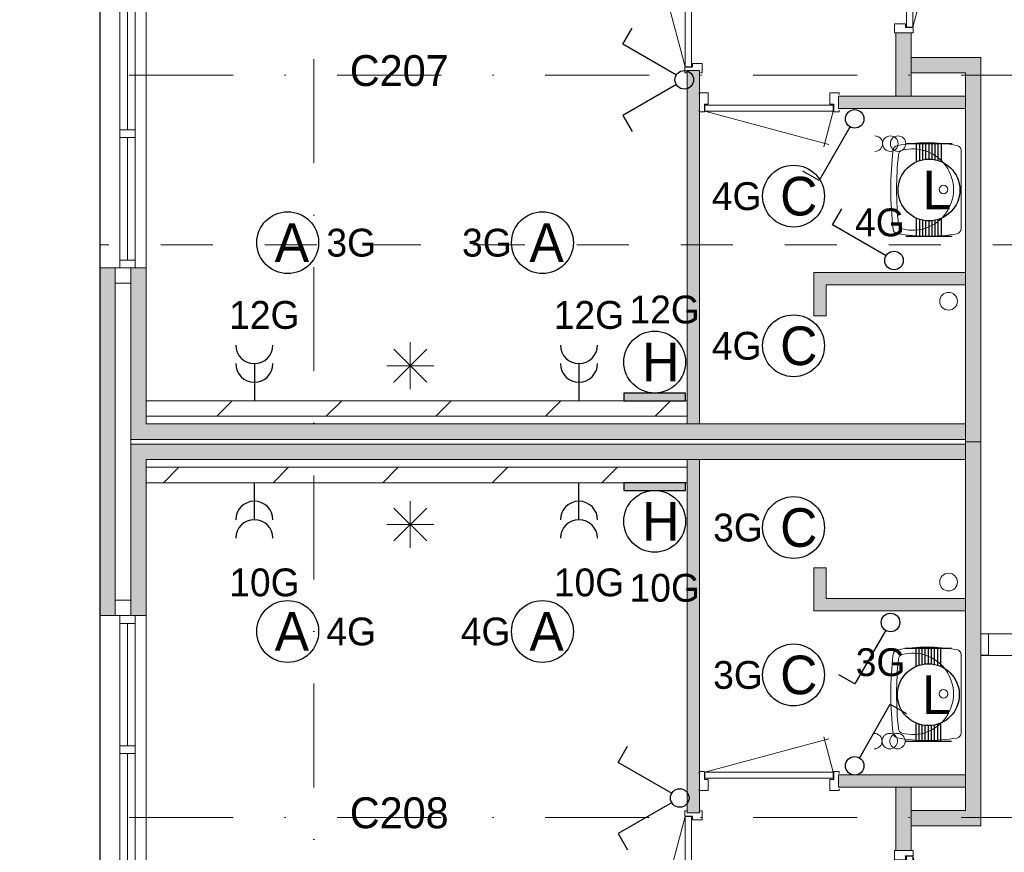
# Model space of a CAD drawing. Header units: millimetres. Extents: x 84337 to 168437, y -3060 to 56340.
# Tile 42 of 84: x 87617 to 93987, y 33444 to 38829. Entities that reach past the tile are written whole.
import ezdxf
from ezdxf.enums import TextEntityAlignment as Align
from ezdxf.xclip import XClip

# ---------------------------------------------------------------- set-up
doc = ezdxf.new("R2010")
doc.units = ezdxf.units.MM
doc.linetypes.add('DGN2', pattern=[672.8, 336.4, -336.4])
doc.linetypes.add('DGN4', pattern=[1345.6, 672.8, -336.4, 0, -336.4])
for name, color, linetype in [('14', 7, 'Continuous'), ('16', 7, 'Continuous'), ('17', 7, 'Continuous'), ('18', 7, 'Continuous'), ('19', 7, 'Continuous'), ('30', 7, 'Continuous'), ('31', 7, 'Continuous'), ('32', 7, 'Continuous'), ('33', 7, 'Continuous'), ('40', 7, 'Continuous'), ('48', 7, 'Continuous'), ('5', 7, 'Continuous'), ('56', 7, 'Continuous'), ('58', 7, 'Continuous'), ('62', 7, 'Continuous')]:
    doc.layers.add(name, color=color, linetype=linetype)
doc.styles.add('dgn001', font='dgn001.shx')
doc.styles.add('dgn003', font='dgn003.shx')

# ---------------------------------------------------------------- blocks, each defined once
blk = doc.blocks.new('EA916')
at = {"layer": '18'}
blk.add_hatch(color=3, dxfattribs=at).paths.add_polyline_path([(-200, -50), (200, -50), (200, 0), (-200, 0)])
at = {"layer": '18', "color": 3, "linetype": 'Continuous', "lineweight": 30, "flags": 128}
blk.add_lwpolyline([(-200, -50), (200, -50), (200, 0), (-200, 0), (-200, -50)], dxfattribs=at)
at = {"layer": '18', "color": 3, "linetype": 'Continuous', "lineweight": 30}
blk.add_circle((0, -250), 200, dxfattribs=at)
at = {"layer": '18', "color": 2, "linetype": 'Continuous', "lineweight": 13, "style": 'dgn001'}
blk.add_text('H', height=250, dxfattribs=at).set_placement((39.7, -250), align=Align.MIDDLE_CENTER)
at = {"layer": '18', "color": 1, "linetype": 'Continuous', "lineweight": 13, "style": 'dgn001'}
blk.add_text('10G', height=180, dxfattribs=at).set_placement((65.2, -590), align=Align.TOP_CENTER)
blk = doc.blocks.new('EA617')
at = {"layer": '18'}
blk.add_hatch(color=3, dxfattribs=at).paths.add_polyline_path([(-200, 0), (200, 0), (200, 50), (-200, 50)])
at = {"layer": '18', "color": 3, "linetype": 'Continuous', "lineweight": 30, "flags": 128}
blk.add_lwpolyline([(-200, 0), (200, 0), (200, 50), (-200, 50), (-200, 0)], dxfattribs=at)
at = {"layer": '18', "color": 3, "linetype": 'Continuous', "lineweight": 30}
blk.add_circle((0, 250), 200, dxfattribs=at)
at = {"layer": '18', "color": 1, "linetype": 'Continuous', "lineweight": 13, "style": 'dgn001'}
blk.add_text('12G', height=180, dxfattribs=at).set_placement((64.5, 500), align=Align.CENTER)
at = {"layer": '18', "color": 2, "linetype": 'Continuous', "lineweight": 13, "style": 'dgn001'}
blk.add_text('H', height=250, dxfattribs=at).set_placement((39.7, 250), align=Align.MIDDLE_CENTER)
blk = doc.blocks.new('EC6266')
at = {"layer": '18', "color": 3, "linetype": 'Continuous', "lineweight": 30}
blk.add_circle((-0.015, 0), 200, dxfattribs=at)
at = {"layer": '18', "color": 1, "linetype": 'Continuous', "lineweight": 13, "style": 'dgn001'}
blk.add_text('3G', height=180, dxfattribs=at).set_placement((-198.99, 0), align=Align.MIDDLE_RIGHT)
at = {"layer": '18', "color": 2, "linetype": 'Continuous', "lineweight": 13, "style": 'dgn001'}
blk.add_text('A', height=249.99, dxfattribs=at).set_placement((26.855, -0.005), align=Align.MIDDLE_CENTER)
blk = doc.blocks.new('EC6267')
at = {"layer": '18', "color": 3, "linetype": 'Continuous', "lineweight": 30}
blk.add_circle((-0.015, 0), 200, dxfattribs=at)
at = {"layer": '18', "color": 2, "linetype": 'Continuous', "lineweight": 13, "style": 'dgn001'}
blk.add_text('A', height=249.99, dxfattribs=at).set_placement((26.855, -0.005), align=Align.MIDDLE_CENTER)
at = {"layer": '18', "color": 1, "linetype": 'Continuous', "lineweight": 13, "style": 'dgn001'}
blk.add_text('3G', height=180, dxfattribs=at).set_placement((249.98, 0), align=Align.MIDDLE_LEFT)
blk = doc.blocks.new('EC6268')
at = {"layer": '18', "color": 3, "linetype": 'Continuous', "lineweight": 30}
blk.add_circle((0, 0), 200, dxfattribs=at)
at = {"layer": '18', "color": 2, "linetype": 'Continuous', "lineweight": 13, "style": 'dgn001'}
blk.add_text('C', height=250, dxfattribs=at).set_placement((33.8, 0), align=Align.MIDDLE_CENTER)
at = {"layer": '18', "color": 1, "linetype": 'Continuous', "lineweight": 13, "style": 'dgn001'}
blk.add_text('4G', height=180, dxfattribs=at).set_placement((-207.5, 0), align=Align.MIDDLE_RIGHT)
blk = doc.blocks.new('EC6269')
at = {"layer": '18', "color": 3, "linetype": 'Continuous', "lineweight": 30}
blk.add_circle((0, 0), 200, dxfattribs=at)
at = {"layer": '18', "color": 2, "linetype": 'Continuous', "lineweight": 13, "style": 'dgn001'}
blk.add_text('C', height=250, dxfattribs=at).set_placement((33.8, 0), align=Align.MIDDLE_CENTER)
at = {"layer": '18', "color": 1, "linetype": 'Continuous', "lineweight": 13, "style": 'dgn001'}
blk.add_text('4G', height=180, dxfattribs=at).set_placement((-207.5, 0), align=Align.MIDDLE_RIGHT)
blk = doc.blocks.new('EC6272')
at = {"layer": '18', "color": 3, "linetype": 'Continuous', "lineweight": 30}
blk.add_circle((0, 0), 200, dxfattribs=at)
at = {"layer": '18', "color": 2, "linetype": 'Continuous', "lineweight": 13, "style": 'dgn001'}
blk.add_text('C', height=250, dxfattribs=at).set_placement((33.8, 0), align=Align.MIDDLE_CENTER)
at = {"layer": '18', "color": 1, "linetype": 'Continuous', "lineweight": 13, "style": 'dgn001'}
blk.add_text('3G', height=180, dxfattribs=at).set_placement((-199, 0), align=Align.MIDDLE_RIGHT)
blk = doc.blocks.new('EC6273')
at = {"layer": '18', "color": 3, "linetype": 'Continuous', "lineweight": 30}
blk.add_circle((0, 0), 200, dxfattribs=at)
at = {"layer": '18', "color": 2, "linetype": 'Continuous', "lineweight": 13, "style": 'dgn001'}
blk.add_text('C', height=250, dxfattribs=at).set_placement((33.8, 0), align=Align.MIDDLE_CENTER)
at = {"layer": '18', "color": 1, "linetype": 'Continuous', "lineweight": 13, "style": 'dgn001'}
blk.add_text('3G', height=180, dxfattribs=at).set_placement((-199, 0), align=Align.MIDDLE_RIGHT)
blk = doc.blocks.new('EC6278')
at = {"layer": '18', "color": 3, "linetype": 'Continuous', "lineweight": 30}
blk.add_circle((-0.015, 0), 200, dxfattribs=at)
at = {"layer": '18', "color": 2, "linetype": 'Continuous', "lineweight": 13, "style": 'dgn001'}
blk.add_text('A', height=249.99, dxfattribs=at).set_placement((26.855, -0.005), align=Align.MIDDLE_CENTER)
at = {"layer": '18', "color": 1, "linetype": 'Continuous', "lineweight": 13, "style": 'dgn001'}
blk.add_text('4G', height=180, dxfattribs=at).set_placement((249.98, 0), align=Align.MIDDLE_LEFT)
blk = doc.blocks.new('EC6279')
at = {"layer": '18', "color": 3, "linetype": 'Continuous', "lineweight": 30}
blk.add_circle((-0.015, 0), 200, dxfattribs=at)
at = {"layer": '18', "color": 1, "linetype": 'Continuous', "lineweight": 13, "style": 'dgn001'}
blk.add_text('4G', height=180, dxfattribs=at).set_placement((-207.5, 0), align=Align.MIDDLE_RIGHT)
at = {"layer": '18', "color": 2, "linetype": 'Continuous', "lineweight": 13, "style": 'dgn001'}
blk.add_text('A', height=249.99, dxfattribs=at).set_placement((26.855, -0.005), align=Align.MIDDLE_CENTER)
blk = doc.blocks.new('AnonymousCell11')
at = {"layer": '18', "color": 3, "linetype": 'Continuous', "lineweight": 0}
for centre in [(0, -0.5), (50, -0.5)]:
    blk.add_circle(centre, 50, dxfattribs=at)
blk.add_arc((-100, -0.5), 50, 270.00631, 89.99369, dxfattribs=at)
blk = doc.blocks.new('EA32')
at = {"layer": '18', "color": 3, "linetype": 'Continuous', "lineweight": 30}
for p, q in [((-150, 300), (150, 300)), ((-80, 182), (-80, 300)), ((-60, 190), (-60, 300)), ((-40, 194), (-40, 300)), ((-20, 200), (-20, 300)), ((0, 200), (0, 300)), ((20, 200), (20, 300)), ((40, 194), (40, 300)), ((60, 190), (60, 300)), ((80, 182), (80, 300)), ((-80, -300), (-80, -182)), ((-60, -300), (-60, -190)), ((60, -300), (60, -190)), ((80, -300), (80, -182)), ((-40, -300), (-40, -196)), ((-20, -300), (-20, -200)), ((0, -300), (0, -200)), ((20, -300), (20, -200)), ((40, -300), (40, -196)), ((-150, -300), (150, -300))]:
    blk.add_line(p, q, dxfattribs=at)
blk.add_circle((0, -0.5), 200, dxfattribs=at)
at = {"layer": '18', "color": 2, "linetype": 'Continuous', "lineweight": 13, "style": 'dgn001'}
blk.add_text('L', height=249.99, dxfattribs=at).set_placement((50.995, -1.005), align=Align.MIDDLE_CENTER)
at = {"layer": '18', "color": 1, "linetype": 'Continuous', "lineweight": 0, "style": 'dgn001'}
blk.add_text('4G', height=180, dxfattribs=at).set_placement((-157.48, -300), align=Align.RIGHT)
blk = doc.blocks.new('EA33')
at = {"layer": '18', "color": 3, "linetype": 'Continuous', "lineweight": 30}
for p, q in [((-150, 300), (150, 300)), ((-80, 182), (-80, 300)), ((-60, 190), (-60, 300)), ((-40, 194), (-40, 300)), ((-20, 200), (-20, 300)), ((0, 200), (0, 300)), ((20, 200), (20, 300)), ((40, 194), (40, 300)), ((60, 190), (60, 300)), ((80, 182), (80, 300)), ((-80, -300), (-80, -182)), ((-60, -300), (-60, -190)), ((60, -300), (60, -190)), ((80, -300), (80, -182)), ((-40, -300), (-40, -196)), ((-20, -300), (-20, -200)), ((0, -300), (0, -200)), ((20, -300), (20, -200)), ((40, -300), (40, -196)), ((-150, -300), (150, -300))]:
    blk.add_line(p, q, dxfattribs=at)
blk.add_circle((0, -0.5), 200, dxfattribs=at)
at = {"layer": '18', "color": 1, "linetype": 'Continuous', "lineweight": 0, "style": 'dgn001'}
blk.add_text('3G', height=180, dxfattribs=at).set_placement((-148.97, 300), align=Align.TOP_RIGHT)
at = {"layer": '18', "color": 2, "linetype": 'Continuous', "lineweight": 13, "style": 'dgn001'}
blk.add_text('L', height=249.99, dxfattribs=at).set_placement((50.995, -1.005), align=Align.MIDDLE_CENTER)
blk = doc.blocks.new('AnonymousCell12')
at = {"layer": '18', "color": 3, "linetype": 'Continuous', "lineweight": 0, "flags": 128}
blk.add_lwpolyline([(-100, 49.5, -0.99989), (-100, -50.5)], format="xyb", dxfattribs=at)
at = {"layer": '18', "color": 3, "linetype": 'Continuous', "lineweight": 0}
for centre in [(0, -0.5), (50, -0.5)]:
    blk.add_circle(centre, 50, dxfattribs=at)
blk = doc.blocks.new('EL126')
at = {"layer": '16', "color": 3, "linetype": 'Continuous', "lineweight": 30}
blk.add_line((0, 240), (0, 0), dxfattribs=at)
for centre in [(0, 360), (0, 240)]:
    blk.add_arc(centre, 120, 180, 0, dxfattribs=at)
at = {"layer": '16', "color": 2, "linetype": 'Continuous', "lineweight": 13, "style": 'dgn001'}
blk.add_text('12G', height=180, dxfattribs=at).set_placement((64.5, 465), align=Align.CENTER)
blk = doc.blocks.new('EL127')
at = {"layer": '16', "color": 3, "linetype": 'Continuous', "lineweight": 30}
blk.add_line((0, 240), (0, 0), dxfattribs=at)
for centre in [(0, 360), (0, 240)]:
    blk.add_arc(centre, 120, 180, 0, dxfattribs=at)
at = {"layer": '16', "color": 2, "linetype": 'Continuous', "lineweight": 13, "style": 'dgn001'}
blk.add_text('12G', height=180, dxfattribs=at).set_placement((64.5, 465), align=Align.CENTER)
blk = doc.blocks.new('EL1203')
at = {"layer": '16', "color": 3, "linetype": 'Continuous', "lineweight": 30}
blk.add_line((0, -240), (0, 0), dxfattribs=at)
for centre in [(0, -240), (0, -360)]:
    blk.add_arc(centre, 120, 0, 180, dxfattribs=at)
at = {"layer": '16', "color": 2, "linetype": 'Continuous', "lineweight": 13, "style": 'dgn001'}
blk.add_text('10G', height=180, dxfattribs=at).set_placement((65.2, -555), align=Align.TOP_CENTER)
blk = doc.blocks.new('EL1204')
at = {"layer": '16', "color": 3, "linetype": 'Continuous', "lineweight": 30}
blk.add_line((0, -240), (0, 0), dxfattribs=at)
for centre in [(0, -240), (0, -360)]:
    blk.add_arc(centre, 120, 0, 180, dxfattribs=at)
at = {"layer": '16', "color": 2, "linetype": 'Continuous', "lineweight": 13, "style": 'dgn001'}
blk.add_text('10G', height=180, dxfattribs=at).set_placement((65.2, -555), align=Align.TOP_CENTER)
blk = doc.blocks.new('EH62')
at = {"layer": '19', "color": 3, "linetype": 'Continuous', "lineweight": 30}
for p, q in [((-398, 230), (-338, 335)), ((-50, 30), (-398, 230)), ((-50, -30), (-398, -230)), ((-398, -230), (-338, -335))]:
    blk.add_line(p, q, dxfattribs=at)
blk.add_circle((0, 0), 60, dxfattribs=at)
blk = doc.blocks.new('EH010')
at = {"layer": '19', "color": 3, "linetype": 'Continuous', "lineweight": 30}
for p, q in [((-398, 230), (-338, 335)), ((-50, 30), (-398, 230))]:
    blk.add_line(p, q, dxfattribs=at)
blk.add_circle((0, 0), 60, dxfattribs=at)
blk = doc.blocks.new('EH011')
at = {"layer": '19', "color": 3, "linetype": 'Continuous', "lineweight": 30}
for p, q in [((-30, -50), (-230, -398)), ((-230, -398), (-335, -338))]:
    blk.add_line(p, q, dxfattribs=at)
blk.add_circle((0, 0), 60, dxfattribs=at)
blk = doc.blocks.new('EH012')
at = {"layer": '19', "color": 3, "linetype": 'Continuous', "lineweight": 30}
for p, q in [((-30, -50), (-230, -398)), ((-230, -398), (-335, -338))]:
    blk.add_line(p, q, dxfattribs=at)
blk.add_circle((0, 0), 60, dxfattribs=at)
blk = doc.blocks.new('EH013')
at = {"layer": '19', "color": 3, "linetype": 'Continuous', "lineweight": 30}
for p, q in [((30, 50), (230, 398)), ((230, 398), (335, 338))]:
    blk.add_line(p, q, dxfattribs=at)
blk.add_circle((0, 0), 60, dxfattribs=at)
blk = doc.blocks.new('EH63')
at = {"layer": '19', "color": 3, "linetype": 'Continuous', "lineweight": 30}
for p, q in [((-398, 230), (-338, 335)), ((-50, 30), (-398, 230)), ((-50, -30), (-398, -230)), ((-398, -230), (-338, -335))]:
    blk.add_line(p, q, dxfattribs=at)
blk.add_circle((0, 0), 60, dxfattribs=at)
blk = doc.blocks.new('830R10166')
at = {"layer": '33', "color": 1, "linetype": 'Continuous', "lineweight": 0}
for p, q in [((108, 868), (322.82, 66.28)), ((108, 38), (336.87, 99.32))]:
    blk.add_line(p, q, dxfattribs=at)
at = {"layer": '33', "color": 92, "linetype": 'Continuous', "lineweight": 13, "true_color": 0x00e100, "flags": 128}
for points in [[(100, 906), (111, 906), (111, 871), (61, 871), (61, 846), (-11, 846), (-11, 906), (0, 906)], [(100, 0), (111, 0), (111, 35), (61, 35), (61, 60), (-11, 60), (-11, 0), (0, 0)]]:
    blk.add_lwpolyline(points, dxfattribs=at)
at = {"layer": '33', "color": 2, "linetype": 'Continuous', "lineweight": 13, "true_color": 0xf0f000, "flags": 128}
blk.add_lwpolyline([(108, 868), (108, 38), (68, 38), (68, 868), (108, 868)], dxfattribs=at)
blk = doc.blocks.new('930L0956')
at = {"layer": '33', "color": 1, "linetype": 'Continuous', "lineweight": 0}
for p, q in [((-98, -38), (-338.7, -936.31)), ((-98, -968), (-353.44, -899.56))]:
    blk.add_line(p, q, dxfattribs=at)
at = {"layer": '33', "color": 92, "linetype": 'Continuous', "lineweight": 13, "true_color": 0x00e100, "flags": 128}
for points in [[(-90, 0), (-101, 0), (-101, -35), (-51, -35), (-51, -60), (11, -60), (11, 0), (0, 0)], [(-90, -1006), (-101, -1006), (-101, -971), (-51, -971), (-51, -946), (11, -946), (11, -1006), (0, -1006)]]:
    blk.add_lwpolyline(points, dxfattribs=at)
at = {"layer": '33', "color": 2, "linetype": 'Continuous', "lineweight": 13, "true_color": 0xf0f000, "flags": 128}
blk.add_lwpolyline([(-98, -968), (-98, -38), (-58, -38), (-58, -968), (-98, -968)], dxfattribs=at)
blk = doc.blocks.new('WT0155')
at = {"layer": '40', "color": 7, "linetype": 'Continuous', "lineweight": 0}
blk.add_line((-20, 253.2), (-20, -253.2), dxfattribs=at)
blk.add_circle((-133.3, 0), 28.1, dxfattribs=at)
for centre, radius, start, end in [((1669.4, 0), 2143.7, 173.14249, 186.85751), ((-426.2, 252), 33, 100.34551, 173.14249), ((-236.5, -765.8), 1068.4, 79.79831, 100.55139), ((-332.1, 0), 263.1, 254.86666, 105.13334), ((-53, 253.2), 33, 0, 79.99733), ((1706.8, 0), 2143.7, 173.95824, 186.04176), ((-392.2, 222.2), 33, 105.13334, 173.95824), ((-392.2, -222.2), 33, 186.04176, 254.86666), ((-53, -253.2), 33, 280.00267, 0), ((-426.2, -252), 33, 186.85751, 259.65449), ((-236.5, 765.8), 1068.4, 259.44861, 280.20169)]:
    blk.add_arc(centre, radius, start, end, dxfattribs=at)
blk = doc.blocks.new('830R10168')
at = {"layer": '33', "color": 1, "linetype": 'Continuous', "lineweight": 0}
for p, q in [((-868, 108), (-66.28, 322.82)), ((-38, 108), (-99.32, 336.87))]:
    blk.add_line(p, q, dxfattribs=at)
at = {"layer": '33', "color": 92, "linetype": 'Continuous', "lineweight": 13, "true_color": 0x00e100, "flags": 128}
for points in [[(-906, 100), (-906, 111), (-871, 111), (-871, 61), (-846, 61), (-846, -11), (-906, -11), (-906, 0)], [(0, 100), (0, 111), (-35, 111), (-35, 61), (-60, 61), (-60, -11), (0, -11), (0, 0)]]:
    blk.add_lwpolyline(points, dxfattribs=at)
at = {"layer": '33', "color": 2, "linetype": 'Continuous', "lineweight": 13, "true_color": 0xf0f000, "flags": 128}
blk.add_lwpolyline([(-868, 108), (-38, 108), (-38, 68), (-868, 68), (-868, 108)], dxfattribs=at)
blk = doc.blocks.new('830R10169')
at = {"layer": '33', "color": 1, "linetype": 'Continuous', "lineweight": 0}
for p, q in [((108, -38), (336.87, -99.32)), ((108, -868), (322.82, -66.28))]:
    blk.add_line(p, q, dxfattribs=at)
at = {"layer": '33', "color": 92, "linetype": 'Continuous', "lineweight": 13, "true_color": 0x00e100, "flags": 128}
for points in [[(100, 0), (111, 0), (111, -35), (61, -35), (61, -60), (-11, -60), (-11, 0), (0, 0)], [(100, -906), (111, -906), (111, -871), (61, -871), (61, -846), (-11, -846), (-11, -906), (0, -906)]]:
    blk.add_lwpolyline(points, dxfattribs=at)
at = {"layer": '33', "color": 2, "linetype": 'Continuous', "lineweight": 13, "true_color": 0xf0f000, "flags": 128}
blk.add_lwpolyline([(108, -868), (108, -38), (68, -38), (68, -868), (108, -868)], dxfattribs=at)
blk = doc.blocks.new('930L0957')
at = {"layer": '33', "color": 1, "linetype": 'Continuous', "lineweight": 0}
for p, q in [((-98, 968), (-353.44, 899.56)), ((-98, 38), (-338.7, 936.31))]:
    blk.add_line(p, q, dxfattribs=at)
at = {"layer": '33', "color": 92, "linetype": 'Continuous', "lineweight": 13, "true_color": 0x00e100, "flags": 128}
for points in [[(-90, 1006), (-101, 1006), (-101, 971), (-51, 971), (-51, 946), (11, 946), (11, 1006), (0, 1006)], [(-90, 0), (-101, 0), (-101, 35), (-51, 35), (-51, 60), (11, 60), (11, 0), (0, 0)]]:
    blk.add_lwpolyline(points, dxfattribs=at)
at = {"layer": '33', "color": 2, "linetype": 'Continuous', "lineweight": 13, "true_color": 0xf0f000, "flags": 128}
blk.add_lwpolyline([(-98, 968), (-98, 38), (-58, 38), (-58, 968), (-98, 968)], dxfattribs=at)
blk = doc.blocks.new('WT0156')
at = {"layer": '40', "color": 7, "linetype": 'Continuous', "lineweight": 0}
blk.add_line((-20, -253.2), (-20, 253.2), dxfattribs=at)
at = {"layer": '40', "color": 7, "linetype": 'Continuous', "lineweight": 0, "flags": 128}
for points in [[(-459, -256, -0.059915), (-459, 256)], [(-459, 256, -0.328769), (-432.1, 284.5)], [(-432.1, 284.5, -0.090801), (-47.3, 285.7)], [(-400.8, 254, -1.30637), (-400.8, -254)], [(-47.3, 285.7, -0.363957), (-20, 253.2)], [(-425, -225.6, -0.052773), (-425, 225.6)], [(-425, 225.6, -0.309671), (-400.8, 254)], [(-400.8, -254, -0.309671), (-425, -225.6)], [(-20, -253.2, -0.363957), (-47.3, -285.7)], [(-432.1, -284.5, -0.328769), (-459, -256)], [(-47.3, -285.7, -0.090801), (-432.1, -284.5)]]:
    blk.add_lwpolyline(points, format="xyb", dxfattribs=at)
at = {"layer": '40', "color": 7, "linetype": 'Continuous', "lineweight": 0}
blk.add_circle((-133.3, 0), 28.1, dxfattribs=at)
blk = doc.blocks.new('830R10171')
at = {"layer": '33', "color": 1, "linetype": 'Continuous', "lineweight": 0}
for p, q in [((-868, -108), (-66.28, -322.82)), ((-38, -108), (-99.32, -336.87))]:
    blk.add_line(p, q, dxfattribs=at)
at = {"layer": '33', "color": 92, "linetype": 'Continuous', "lineweight": 13, "true_color": 0x00e100, "flags": 128}
for points in [[(-906, -100), (-906, -111), (-871, -111), (-871, -61), (-846, -61), (-846, 11), (-906, 11), (-906, 0)], [(0, -100), (0, -111), (-35, -111), (-35, -61), (-60, -61), (-60, 11), (0, 11), (0, 0)]]:
    blk.add_lwpolyline(points, dxfattribs=at)
at = {"layer": '33', "color": 2, "linetype": 'Continuous', "lineweight": 13, "true_color": 0xf0f000, "flags": 128}
blk.add_lwpolyline([(-868, -108), (-38, -108), (-38, -68), (-868, -68), (-868, -108)], dxfattribs=at)
blk = doc.blocks.new('50E03_329_B02 - Default')
at = {"layer": '62'}
for color, points in [(7, [(3214.76, 36557.77), (3214.76, 36967.77), (3314.76, 36967.77), (3314.76, 36557.77)]), (7, [(3764.76, 34322.77), (3664.76, 34322.77), (3664.76, 36707.77), (3314.76, 36707.77), (3314.76, 36807.77), (3764.76, 36807.77)]), (9, [(1944.76, 34437.77), (1944.76, 36722.77), (1864.76, 36722.77), (1864.76, 34437.77)]), (9, [(2844.76, 36477.77), (2844.76, 36557.77), (3664.76, 36557.77), (3664.76, 36477.77)]), (7, [(-1835.24, 35447.77), (-1835.24, 33197.77), (-1935.24, 33197.77), (-1935.24, 35447.77)]), (9, [(-1735.24, 35447.77), (-1635.24, 35447.77), (-1635.24, 34437.77), (3664.76, 34437.77), (3664.76, 34337.77), (-1735.24, 34337.77)]), (9, [(2764.76, 35137.77), (2684.76, 35137.77), (2684.76, 35417.77), (3664.76, 35417.77), (3664.76, 35337.77), (2764.76, 35337.77)]), (9, [(-1735.24, 33197.77), (-1635.24, 33197.77), (-1635.24, 34207.77), (3664.76, 34207.77), (3664.76, 34307.77), (-1735.24, 34307.77)]), (7, [(3764.76, 34322.77), (3664.76, 34322.77), (3664.76, 31937.77), (3314.76, 31937.77), (3314.76, 31837.77), (3764.76, 31837.77)]), (9, [(1944.76, 34207.77), (1944.76, 31922.77), (1864.76, 31922.77), (1864.76, 34207.77)]), (9, [(2764.76, 33507.77), (2684.76, 33507.77), (2684.76, 33227.77), (3664.76, 33227.77), (3664.76, 33307.77), (2764.76, 33307.77)]), (9, [(2844.76, 32167.77), (2844.76, 32087.77), (3664.76, 32087.77), (3664.76, 32167.77)]), (7, [(3214.76, 32087.77), (3214.76, 31677.77), (3314.76, 31677.77), (3314.76, 32087.77)])]:
    blk.add_hatch(color=color, dxfattribs=at).paths.add_polyline_path(points)
at = {"layer": '16', "color": 92, "linetype": 'Continuous', "lineweight": 0, "true_color": 0x00e100, "flags": 128}
for points in [[(3314.76, 36557.77), (3314.76, 36967.77), (3214.76, 36967.77), (3214.76, 36557.77), (3314.76, 36557.77)], [(3764.76, 34322.77), (3764.76, 36807.77), (3314.76, 36807.77), (3314.76, 36707.77), (3664.76, 36707.77), (3664.76, 34322.77), (3764.76, 34322.77)], [(1944.76, 36722.77), (1944.76, 34437.77), (1864.76, 34437.77), (1864.76, 36722.77), (1944.76, 36722.77)], [(3664.76, 36477.77), (3664.76, 36557.77), (2844.76, 36557.77), (2844.76, 36477.77), (3664.76, 36477.77)], [(-1635.24, 34207.77), (-1635.24, 33197.77), (-1935.24, 33197.77), (-1935.24, 35447.77), (-1635.24, 35447.77), (-1635.24, 34437.77)], [(3664.76, 35337.77), (2764.76, 35337.77), (2764.76, 35137.77), (2684.76, 35137.77), (2684.76, 35417.77), (3664.76, 35417.77), (3664.76, 35337.77)], [(-1735.24, 34337.77), (-1735.24, 33297.77), (-1835.24, 33297.77), (-1835.24, 35347.77), (-1735.24, 35347.77), (-1735.24, 34337.77)], [(-1735.24, 34307.77), (-1735.24, 33297.77), (-1835.24, 33297.77), (-1835.24, 35347.77), (-1735.24, 35347.77), (-1735.24, 34337.77)], [(3764.76, 34322.77), (3764.76, 31837.77), (3314.76, 31837.77), (3314.76, 31937.77), (3664.76, 31937.77), (3664.76, 34322.77), (3764.76, 34322.77)], [(1944.76, 31922.77), (1944.76, 34207.77), (1864.76, 34207.77), (1864.76, 31922.77), (1944.76, 31922.77)], [(3664.76, 33307.77), (2764.76, 33307.77), (2764.76, 33507.77), (2684.76, 33507.77), (2684.76, 33227.77), (3664.76, 33227.77), (3664.76, 33307.77)], [(3664.76, 32167.77), (3664.76, 32087.77), (2844.76, 32087.77), (2844.76, 32167.77), (3664.76, 32167.77)], [(3314.76, 32087.77), (3314.76, 31677.77), (3214.76, 31677.77), (3214.76, 32087.77), (3314.76, 32087.77)]]:
    blk.add_lwpolyline(points, dxfattribs=at)
at = {"layer": '17', "color": 92, "linetype": 'Continuous', "lineweight": 0, "true_color": 0x00e100}
for p, q in [((3664.76, 34437.77), (-1635.24, 34437.77)), ((-1735.24, 34337.77), (3664.76, 34337.77))]:
    blk.add_line(p, q, dxfattribs=at)
at = {"layer": '17', "color": 92, "linetype": 'Continuous', "lineweight": 0, "true_color": 0x00e100, "flags": 128}
blk.add_lwpolyline([(-1635.24, 34207.77), (3664.76, 34207.77), (3664.76, 34307.77), (-1735.24, 34307.77)], dxfattribs=at)
at = {"layer": '30', "color": 3, "linetype": 'Continuous', "lineweight": 0}
for p, q in [((-1635.24, 35447.77), (-1635.24, 37997.77)), ((-1735.24, 33297.77), (-1835.24, 33297.77)), ((-1635.24, 33197.77), (-1635.24, 30647.77))]:
    blk.add_line(p, q, dxfattribs=at)
at = {"layer": '31', "color": 3, "linetype": 'Continuous', "lineweight": 0}
for p, q in [((3764.76, 33080.27), (5364.76, 33080.27)), ((3764.76, 32940.27), (5364.76, 32940.27))]:
    blk.add_line(p, q, dxfattribs=at)
at = {"layer": '32', "color": 3, "linetype": 'Continuous', "lineweight": 0}
for p, q in [((-1705.24, 35497.77), (-1705.24, 37997.77)), ((-1805.24, 37947.77), (-1805.24, 35497.77)), ((-1755.24, 36339.44), (-1755.24, 37106.11)), ((-1755.24, 35497.77), (-1755.24, 36289.44)), ((-1805.24, 35497.77), (-1705.24, 35497.77)), ((-1805.24, 30697.77), (-1805.24, 33147.77)), ((-1805.24, 33147.77), (-1705.24, 33147.77)), ((-1755.24, 33147.77), (-1755.24, 32356.1)), ((-1705.24, 33147.77), (-1705.24, 30647.77)), ((-1755.24, 32306.1), (-1755.24, 31539.43))]:
    blk.add_line(p, q, dxfattribs=at)
at = {"layer": '32', "color": 3, "linetype": 'Continuous', "lineweight": 0, "flags": 128}
for points in [[(-1705.24, 36289.44), (-1705.24, 36339.44), (-1805.24, 36339.44), (-1805.24, 36289.44), (-1705.24, 36289.44)], [(-1705.24, 35447.77), (-1705.24, 35497.77), (-1805.24, 35497.77), (-1805.24, 35447.77), (-1705.24, 35447.77)], [(-1705.24, 33197.77), (-1705.24, 33147.77), (-1805.24, 33147.77), (-1805.24, 33197.77), (-1705.24, 33197.77)], [(3764.76, 33080.27), (3814.76, 33080.27), (3814.76, 32941.27), (3764.76, 32941.27), (3764.76, 33080.27)], [(-1705.24, 32356.1), (-1705.24, 32306.1), (-1805.24, 32306.1), (-1805.24, 32356.1), (-1705.24, 32356.1)]]:
    blk.add_lwpolyline(points, dxfattribs=at)
at = {"layer": '40', "color": 3, "linetype": 'Continuous', "lineweight": 0}
for centre in [(3556.16, 35231.01), (3556.16, 33414.53)]:
    blk.add_circle(centre, 57.46, dxfattribs=at)
at = {"layer": '56', "color": 3, "linetype": 'DGN4', "lineweight": 0}
for p, q in [((-550.24, 50407.77), (-550.24, 1407.77)), ((51564.76, 36692.77), (-3435.24, 36692.77)), ((51564.76, 31892.77), (-3435.24, 31892.77))]:
    blk.add_line(p, q, dxfattribs=at)
at = {"layer": '58', "color": 3, "linetype": 'DGN2', "lineweight": 0}
blk.add_line((10907.37, 35596.2), (-2390.39, 35596.2), dxfattribs=at)
at = {"layer": '62', "color": 7, "linetype": 'Continuous', "lineweight": 0, "flags": 128}
for points in [[(3214.76, 36557.77), (3214.76, 36967.77), (3314.76, 36967.77), (3314.76, 36557.77), (3214.76, 36557.77)], [(3764.76, 34322.77), (3664.76, 34322.77), (3664.76, 36707.77), (3314.76, 36707.77), (3314.76, 36807.77), (3764.76, 36807.77), (3764.76, 34322.77)], [(-1835.24, 35447.77), (-1835.24, 33197.77), (-1935.24, 33197.77), (-1935.24, 35447.77), (-1835.24, 35447.77)], [(3764.76, 34322.77), (3664.76, 34322.77), (3664.76, 31937.77), (3314.76, 31937.77), (3314.76, 31837.77), (3764.76, 31837.77), (3764.76, 34322.77)], [(3214.76, 32087.77), (3214.76, 31677.77), (3314.76, 31677.77), (3314.76, 32087.77), (3214.76, 32087.77)]]:
    blk.add_lwpolyline(points, dxfattribs=at)
at = {"layer": '62', "color": 9, "linetype": 'Continuous', "lineweight": 0, "flags": 128}
for points in [[(1944.76, 34437.77), (1944.76, 36722.77), (1864.76, 36722.77), (1864.76, 34437.77), (1944.76, 34437.77)], [(2844.76, 36477.77), (2844.76, 36557.77), (3664.76, 36557.77), (3664.76, 36477.77), (2844.76, 36477.77)], [(-1735.24, 35447.77), (-1635.24, 35447.77), (-1635.24, 34437.77), (3664.76, 34437.77), (3664.76, 34337.77), (-1735.24, 34337.77), (-1735.24, 35447.77)], [(2764.76, 35137.77), (2684.76, 35137.77), (2684.76, 35417.77), (3664.76, 35417.77), (3664.76, 35337.77), (2764.76, 35337.77), (2764.76, 35137.77)], [(-1735.24, 33197.77), (-1635.24, 33197.77), (-1635.24, 34207.77), (3664.76, 34207.77), (3664.76, 34307.77), (-1735.24, 34307.77), (-1735.24, 33197.77)], [(1944.76, 34207.77), (1944.76, 31922.77), (1864.76, 31922.77), (1864.76, 34207.77), (1944.76, 34207.77)], [(2764.76, 33507.77), (2684.76, 33507.77), (2684.76, 33227.77), (3664.76, 33227.77), (3664.76, 33307.77), (2764.76, 33307.77), (2764.76, 33507.77)], [(2844.76, 32167.77), (2844.76, 32087.77), (3664.76, 32087.77), (3664.76, 32167.77), (2844.76, 32167.77)]]:
    blk.add_lwpolyline(points, dxfattribs=at)
at = {"color": 7, "linetype": 'Continuous', "lineweight": 0}
for name, p in [('830R10169', (3216.66, 37872.48)), ('930L0957', (1950.73, 36709.54)), ('830R10171', (2847.84, 36567.95)), ('WT0156', (3656.9, 35953.63)), ('WT0155', (3656.9, 32691.91)), ('830R10168', (2847.84, 32077.59)), ('930L0956', (1950.73, 31936)), ('830R10166', (3216.66, 30773.06))]:
    blk.add_blockref(name, p, dxfattribs=at)
at = {"layer": '48', "color": 7, "linetype": 'Continuous', "lineweight": 0, "style": 'dgn003'}
for s, p in [('C207', (2.21, 36723.09)), ('C208', (2.21, 31922.43))]:
    blk.add_text(s, height=200, dxfattribs=at).set_placement(p, align=Align.MIDDLE_CENTER)
blk = doc.blocks.new('EAE690')
at = {"layer": '5', "color": 3, "linetype": 'Continuous', "lineweight": 0}
for p, q in [((0, -151.5), (0, 151.5)), ((106.04, -106.05), (-106.06, 106.05)), ((-106.06, -106.05), (106.04, 106.05)), ((-151.5, 0), (151.5, 0))]:
    blk.add_line(p, q, dxfattribs=at)
blk = doc.blocks.new('EAE691')
at = {"layer": '5', "color": 3, "linetype": 'Continuous', "lineweight": 0}
for p, q in [((0, -151.5), (0, 151.5)), ((106.04, -106.05), (-106.06, 106.05)), ((-106.06, -106.05), (106.04, 106.05)), ((-151.5, 0), (151.5, 0))]:
    blk.add_line(p, q, dxfattribs=at)

msp = doc.modelspace()

# ---------------------------------------------------------------- hatches: boundary and pattern name
at = {"layer": '14', "linetype": 'Continuous', "lineweight": 0}
h = msp.add_hatch(dxfattribs=at)
h.set_pattern_fill('DGN_EZ7', color=2, scale=100, style=0, pattern_type=2)
h.set_pattern_definition([(45, (1731.34, 152.2), (4e-14, 709), [])])
h.paths.add_polyline_path([(88435.19, 36364.49), (91935.19, 36364.49), (91935.19, 36264.49), (88435.19, 36264.49)])
h = msp.add_hatch(dxfattribs=at)
h.set_pattern_fill('DGN_EZ7', color=2, scale=100, style=0, pattern_type=2)
h.set_pattern_definition([(45, (-519.83, -58), (4e-14, 709), [])])
h.paths.add_polyline_path([(91935.19, 35834.49), (88435.19, 35834.49), (88435.19, 35934.49), (91935.19, 35934.49)])

# ---------------------------------------------------------------- linework, layer by layer
at = {"layer": '14', "color": 3, "linetype": 'CONTINUOUS', "lineweight": 0}
for p, q in [((88435.19, 36364.49), (88435.19, 36314.49)), ((88435.19, 36364.49), (91935.19, 36364.49)), ((88435.19, 36264.49), (88435.19, 36314.49)), ((91935.19, 36364.49), (91935.19, 36314.49)), ((91935.19, 36264.49), (91935.19, 36314.49)), ((88435.19, 36264.49), (91935.19, 36264.49)), ((91935.19, 35934.49), (88435.19, 35934.49)), ((88435.19, 35934.49), (88435.19, 35884.49)), ((91935.19, 35934.49), (91935.19, 35884.49)), ((88435.19, 35834.49), (88435.19, 35884.49)), ((91935.19, 35834.49), (91935.19, 35884.49)), ((91935.19, 35834.49), (88435.19, 35834.49))]:
    msp.add_line(p, q, dxfattribs=at)

# ---------------------------------------------------------------- block references
ref = msp.add_blockref('50E03_329_B02 - Default', (90070.43, 1776.72))
XClip(ref).set_block_clipping_path([(-1935.24, 2907.77), (50064.76, 48907.77)])
at = {"color": 1, "linetype": 'Continuous', "lineweight": 0}
for name, p in [('EH62', (91916.62, 38440.38)), ('EH011', (93019.36, 38187.52)), ('AnonymousCell11', (93250.05, 38028.14)), ('EA32', (93500.05, 37728.14)), ('EC6269', (92623.73, 37687.89)), ('EC6267', (89351.23, 37386.91)), ('EC6266', (90999.19, 37386.91)), ('EH010', (93273.82, 37271.51)), ('EL127', (89135.19, 36364.49)), ('EL126', (91235.19, 36364.49)), ('EA617', (91725.19, 36364.49)), ('EC6268', (92623.73, 36719.86)), ('EAE691', (90144.28, 36591.28)), ('EL1203', (89135.19, 35834.49)), ('EL1204', (91235.19, 35834.49)), ('EA916', (91725.19, 35834.49)), ('EC6272', (92623.73, 35544.13)), ('EAE690', (90144.28, 35564.28)), ('EC6278', (89351.23, 34871.91)), ('EC6279', (90999.19, 34871.91)), ('EH012', (93250.86, 34930.31)), ('EC6273', (92623.73, 34590.98)), ('EA33', (93496.25, 34463.37)), ('EH013', (93019.36, 34003.2)), ('AnonymousCell12', (93246.25, 34163.37)), ('EH63', (91887.37, 33794.82))]:
    msp.add_blockref(name, p, dxfattribs=at)

doc.saveas('drawing.dxf')
